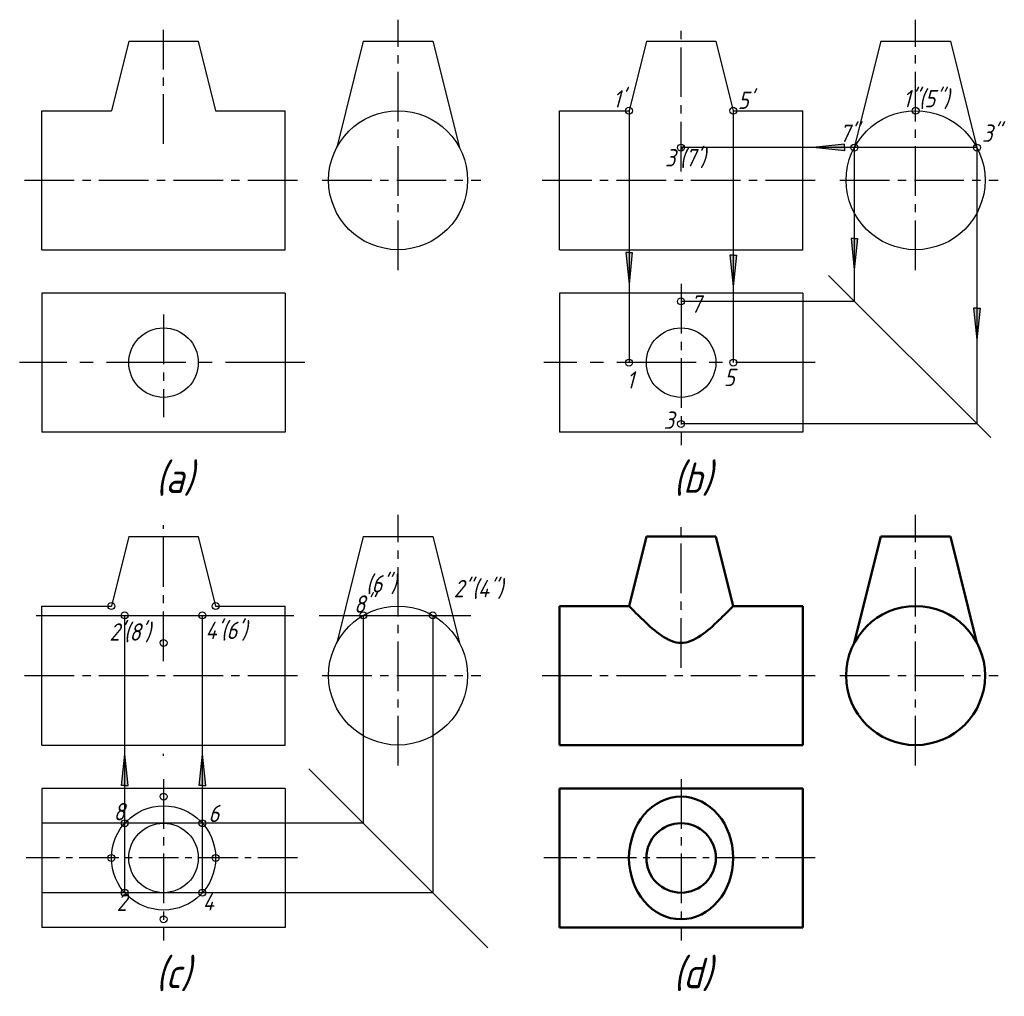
# Model space of a CAD drawing. Header units: millimetres. Extents: x 1102 to 1215, y -53 to 60.
import ezdxf

# ---------------------------------------------------------------- set-up
doc = ezdxf.new("R2010")
doc.units = ezdxf.units.MM
doc.header["$LTSCALE"] = 0.6
doc.linetypes.add('CENTER2', pattern=[28.575, 19.05, -3.175, 3.175, -3.175])
for name, color, linetype, lineweight in [('文字层', 227, 'Continuous', 20), ('点画线层', 3, 'CENTER2', 25), ('粗实线层', 7, 'Continuous', 50)]:
    doc.layers.add(name, color=color, linetype=linetype, lineweight=lineweight)
doc.layers.add('细实线层', color=7, linetype='Continuous')
doc.styles.add('工程斜体', font='gbeitc.shx', dxfattribs={"bigfont": 'gbcbig.shx'})

# ---------------------------------------------------------------- blocks, each defined once
blk = doc.blocks.new('jt')
h = blk.add_hatch(color=256)
h.paths.add_polyline_path([(0, 0), (-0.76, -7.26), (0, -7.26)])
h.paths.add_polyline_path([(0, 0), (0, -7.26), (0.76, -7.26)])
for p, q in [((-0.76, -7.26), (0, 0)), ((0.76, -7.26), (0, 0)), ((0, -7.26), (-0.76, -7.26)), ((0, -7.26), (0.76, -7.26))]:
    blk.add_line(p, q)
blk = doc.blocks.new('箭头')
at = {"layer": '细实线层', "ltscale": 0.5}
blk.add_blockref('jt', (0, 0), dxfattribs=at)
blk = doc.blocks.new('tr')
at = {"layer": '点画线层', "color": 7, "ltscale": 0.5}
for p, q in [((-111.69, 87.63), (-111.69, 116.48)), ((-52.1, 87.63), (-52.1, 116.48)), ((-138.69, 102.19), (-138.69, 115.31)), ((-79.1, 99.01), (-79.1, 115.31)), ((-154.7, 97.99), (-122.85, 97.99)), ((-120.42, 97.99), (-102.17, 97.99)), ((-95.11, 97.99), (-63.25, 97.99)), ((-60.82, 97.99), (-42.58, 97.99)), ((-79.1, 86.06), (-79.1, 67.48)), ((-138.69, 82.52), (-138.69, 70.72)), ((-111.69, 30.59), (-111.69, 59.45)), ((-52.1, 30.59), (-52.1, 59.45)), ((-138.69, 42.61), (-138.69, 58.27)), ((-79.1, 41.86), (-79.1, 58.27)), ((-154.7, 40.95), (-122.85, 40.95)), ((-120.42, 40.95), (-102.17, 40.95)), ((-95.11, 40.95), (-63.25, 40.95)), ((-60.82, 40.95), (-42.58, 40.95)), ((-138.69, 31.72), (-138.69, 31.93)), ((-138.69, 29.02), (-138.69, 10.45)), ((-79.1, 29.02), (-79.1, 10.45))]:
    blk.add_line(p, q, dxfattribs=at)
at = {"layer": '点画线层', "color": 7, "ltscale": 0.8}
for p, q in [((-122.41, 76.99), (-155.26, 76.99)), ((-63.66, 76.99), (-94.9, 76.99))]:
    blk.add_line(p, q, dxfattribs=at)
at = {"layer": '点画线层', "color": 7, "ltscale": 0.4}
for p, q in [((-123.25, 19.95), (-154.49, 19.95)), ((-63.66, 19.95), (-94.9, 19.95))]:
    blk.add_line(p, q, dxfattribs=at)
at = {"layer": '粗实线层', "color": 7, "ltscale": 0.5}
for p, q in [((-83.1, 56.95), (-85.1, 48.95)), ((-83.1, 56.95), (-75.1, 56.95)), ((-75.1, 56.95), (-73.1, 48.95)), ((-56.1, 56.95), (-59.16, 44.71)), ((-56.1, 56.95), (-48.1, 56.95)), ((-48.1, 56.95), (-45.04, 44.71)), ((-93.1, 48.95), (-85.1, 48.95)), ((-93.1, 32.95), (-93.1, 48.95)), ((-73.1, 48.95), (-65.1, 48.95)), ((-65.1, 32.95), (-65.1, 48.95)), ((-93.1, 32.95), (-65.1, 32.95)), ((-65.1, 27.95), (-93.1, 27.95)), ((-93.1, 27.95), (-93.1, 11.95)), ((-65.1, 11.95), (-93.1, 11.95))]:
    blk.add_line(p, q, dxfattribs=at)
at = {"layer": '粗实线层', "color": 7, "ltscale": 0.8}
blk.add_line((-65.1, 27.95), (-65.1, 11.95), dxfattribs=at)
at = {"layer": '粗实线层', "color": 7, "ltscale": 0.5}
for centre, radius in [((-52.1, 40.95), 8), ((-79.1, 19.95), 4)]:
    blk.add_circle(centre, radius, dxfattribs=at)
blk.add_ellipse((-79.1, 19.95), major_axis=(0, 7.06), ratio=0.85, dxfattribs=at)
for points in [[(-85.1, 48.95), (-84.57, 48.42), (-82.87, 46.72), (-80.61, 44.7), (-79.1, 44.71)], [(-73.1, 48.95), (-73.63, 48.42), (-75.32, 46.72), (-77.59, 44.7), (-79.1, 44.71)]]:
    blk.add_open_spline(points, degree=3, knots=[0, 0, 0, 0, 2.319392, 7.389587, 7.389587, 7.389587, 7.389587], dxfattribs=at)
at = {"layer": '细实线层', "color": 7, "ltscale": 0.5}
for p, q in [((-142.69, 113.99), (-144.69, 105.99)), ((-142.69, 113.99), (-134.69, 113.99)), ((-134.69, 113.99), (-132.69, 105.99)), ((-115.69, 113.99), (-118.75, 101.75)), ((-115.69, 113.99), (-107.69, 113.99)), ((-107.69, 113.99), (-104.63, 101.75)), ((-83.1, 113.99), (-85.1, 105.99)), ((-83.1, 113.99), (-75.1, 113.99)), ((-75.1, 113.99), (-73.1, 105.99)), ((-56.1, 113.99), (-59.16, 101.75)), ((-56.1, 113.99), (-48.1, 113.99)), ((-48.1, 113.99), (-45.04, 101.75)), ((-152.69, 105.99), (-144.69, 105.99)), ((-152.69, 89.99), (-152.69, 105.99)), ((-132.69, 105.99), (-124.69, 105.99)), ((-124.69, 89.99), (-124.69, 105.99)), ((-93.1, 105.99), (-85.1, 105.99)), ((-93.1, 89.99), (-93.1, 105.99)), ((-85.1, 105.99), (-85.1, 76.99)), ((-73.1, 105.99), (-65.1, 105.99)), ((-73.1, 105.99), (-73.1, 76.99)), ((-65.1, 89.99), (-65.1, 105.99)), ((-45.04, 101.75), (-79.1, 101.75)), ((-152.69, 89.99), (-124.69, 89.99)), ((-93.1, 89.99), (-65.1, 89.99)), ((-124.69, 84.99), (-152.69, 84.99)), ((-152.69, 84.99), (-152.69, 68.99)), ((-124.69, 84.99), (-124.69, 68.99)), ((-65.1, 84.99), (-93.1, 84.99)), ((-93.1, 84.99), (-93.1, 68.99)), ((-65.1, 84.99), (-65.1, 68.99)), ((-124.69, 68.99), (-152.69, 68.99)), ((-65.1, 68.99), (-93.1, 68.99)), ((-142.69, 56.95), (-144.69, 48.95)), ((-142.69, 56.95), (-134.69, 56.95)), ((-134.69, 56.95), (-132.69, 48.95)), ((-115.69, 56.95), (-118.75, 44.71)), ((-115.69, 56.95), (-107.69, 56.95)), ((-107.69, 56.95), (-104.63, 44.71)), ((-152.69, 48.95), (-144.69, 48.95)), ((-152.69, 32.95), (-152.69, 48.95)), ((-132.69, 48.95), (-124.69, 48.95)), ((-124.69, 32.95), (-124.69, 48.95)), ((-153.34, 47.88), (-123.67, 47.88)), ((-143.16, 15.95), (-143.16, 47.88)), ((-134.22, 15.95), (-134.22, 47.88)), ((-120.77, 47.88), (-103.3, 47.88)), ((-152.69, 32.95), (-124.69, 32.95)), ((-124.69, 27.95), (-152.69, 27.95)), ((-152.69, 27.95), (-152.69, 11.95)), ((-124.69, 27.95), (-124.69, 11.95)), ((-124.69, 23.95), (-152.69, 23.95)), ((-124.69, 15.95), (-152.69, 15.95)), ((-124.69, 11.95), (-152.69, 11.95))]:
    blk.add_line(p, q, dxfattribs=at)
at = {"layer": '细实线层', "ltscale": 0.5}
for p, q in [((-59.16, 101.75), (-59.16, 84.04)), ((-45.04, 101.75), (-45.04, 69.93)), ((-43.46, 68.35), (-62.12, 87.01)), ((-59.16, 84.04), (-79.1, 84.04)), ((-45.04, 69.93), (-79.1, 69.93)), ((-115.69, 47.88), (-115.69, 23.95)), ((-107.69, 47.88), (-107.69, 15.95)), ((-101.35, 9.61), (-121.97, 30.23)), ((-115.69, 23.95), (-124.69, 23.95)), ((-107.69, 15.95), (-124.69, 15.95))]:
    blk.add_line(p, q, dxfattribs=at)
at = {"layer": '细实线层', "color": 7, "ltscale": 0.5}
for centre, radius in [((-111.69, 97.99), 8), ((-85.1, 105.99), 0.4), ((-73.1, 105.99), 0.4), ((-52.1, 97.99), 8), ((-52.1, 105.99), 0.4), ((-79.1, 101.75), 0.4), ((-59.16, 101.75), 0.4), ((-45.04, 101.75), 0.4), ((-79.1, 84.04), 0.4), ((-138.69, 76.99), 4), ((-79.1, 76.99), 4), ((-85.1, 76.99), 0.4), ((-73.1, 76.99), 0.4), ((-79.1, 69.93), 0.4), ((-144.69, 48.95), 0.4), ((-132.69, 48.95), 0.4), ((-111.69, 40.95), 8), ((-143.16, 47.88), 0.4), ((-134.22, 47.88), 0.4), ((-115.69, 47.88), 0.4), ((-107.69, 47.88), 0.4), ((-138.69, 44.71), 0.4), ((-138.69, 27.01), 0.4), ((-138.69, 19.95), 6), ((-143.16, 23.95), 0.4), ((-138.69, 19.95), 4), ((-134.22, 23.95), 0.4), ((-144.69, 19.95), 0.4), ((-132.69, 19.95), 0.4), ((-143.16, 15.95), 0.4), ((-134.22, 15.95), 0.4), ((-138.69, 12.89), 0.4)]:
    blk.add_circle(centre, radius, dxfattribs=at)
at = {"layer": '细实线层', "color": 7, "ltscale": 0.5, "xscale": 0.5, "yscale": 0.5, "zscale": 0.5}
for p, rotation in [((-63.91, 101.75), 90), ((-59.16, 87.67), 180), ((-85.1, 86.04), 180), ((-73.1, 85.75), 180), ((-45.04, 79.62), 180)]:
    blk.add_blockref('箭头', p, dxfattribs=dict(at, rotation=rotation))
for p in [(-143.16, 31.91), (-134.22, 31.91)]:
    blk.add_blockref('箭头', p, dxfattribs=at)
at = {"layer": '文字层', "color": 7, "ltscale": 0.5, "attachment_point": 1, "style": '工程斜体'}
for s, insert, char_height, width in [("1'", (-86.94, 108.36), 2, 1.4213), ("5'", (-72.57, 108.2), 2, 1.4213), ('1"(5")', (-53.55, 108.39), 2, 1.4213), ('7"', (-60.86, 104.41), 2, 1.4213), ('3"', (-44.45, 104.41), 2, 1.4213), ("3'(7')", (-80.96, 101.58), 2, 1.4213), ('7', (-78.01, 84.73), 2, 1.4213), ('1', (-85.39, 75.99), 2, 1.4213), ('5', (-74.18, 76.28), 2, 1.4213), ('3', (-81.11, 71.36), 2, 1.4213), ('(a)', (-139.57, 65.49), 3.5, 13.2872), ('(b)', (-79.98, 65.49), 3.5, 5.4622), ('(6")', (-115.38, 52.52), 2, 1.4213), ('2"(4")', (-105.28, 51.97), 2, 4.7074), ('8"', (-116.76, 50.18), 2, 1.4213), ("2'(8')", (-144.92, 46.97), 2, 1.4213), ("4'(6')", (-133.87, 47.16), 2, 1.4213), ('8', (-144.44, 26.28), 2, 1.4213), ('6', (-133.52, 26.07), 2, 1.4213), ('2', (-144.09, 15.85), 2, 1.4213), ('4', (-134.18, 15.91), 2, 1.4213), ('(c)', (-139.57, 8.45), 3.5, 5.4622), ('(d)', (-79.98, 8.45), 3.5, 5.4622)]:
    blk.add_mtext(s, dxfattribs=dict(at, insert=insert, char_height=char_height, width=width))

msp = doc.modelspace()

# ---------------------------------------------------------------- block references
at = {"layer": '点画线层', "color": 7}
msp.add_blockref('tr', (1257.33, -56.98), dxfattribs=at)

doc.saveas('drawing.dxf')
